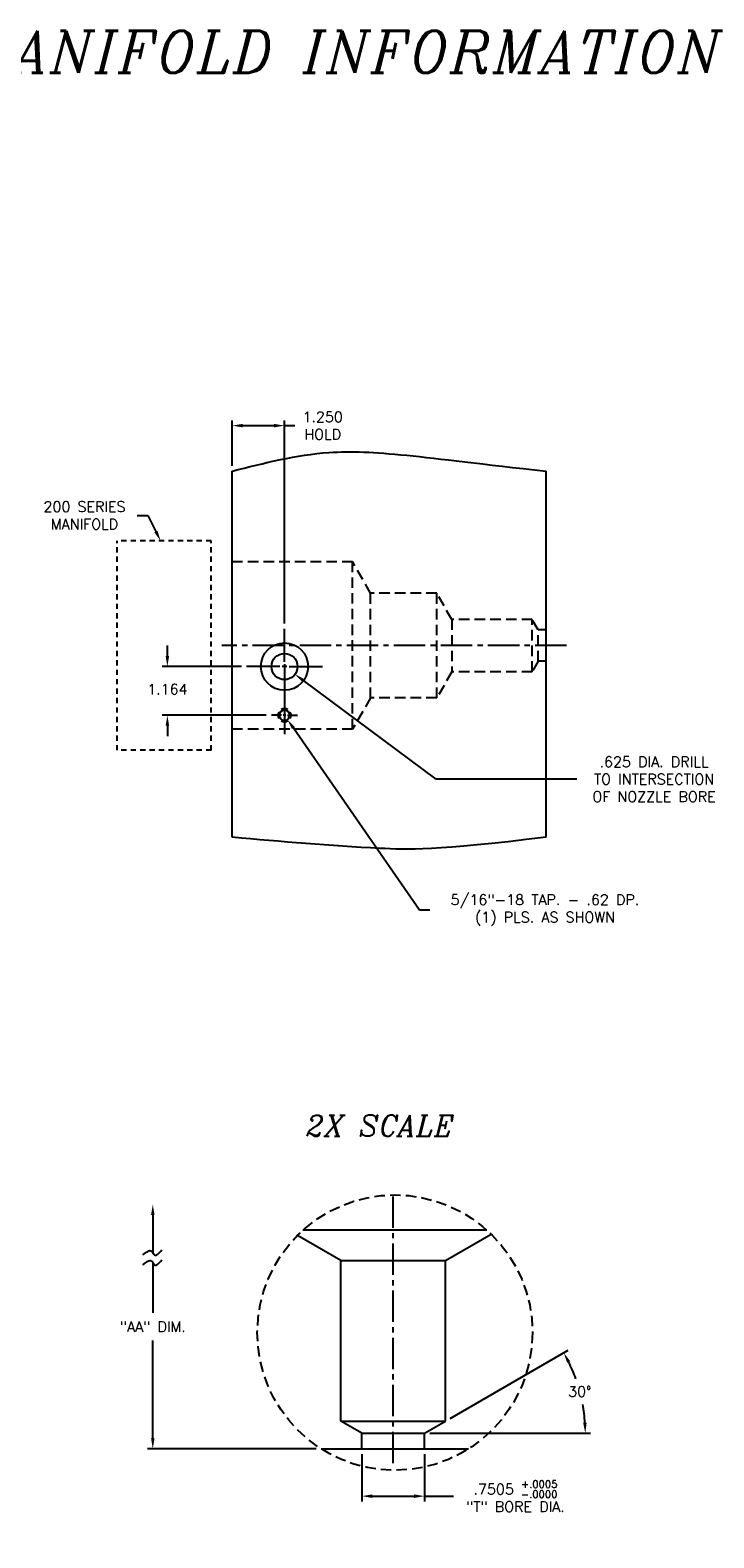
# Model space of a CAD drawing. Extents: x 50 to 162, y 64 to 105.
# Tile 3 of 4: x 107 to 124, y 69 to 105. Entities that reach past the tile are written whole.
import ezdxf
from ezdxf.enums import TextEntityAlignment as Align

# ---------------------------------------------------------------- set-up
doc = ezdxf.new("R2010")
doc.units = 0
doc.header["$MEASUREMENT"] = 0
for name, pattern in [('CENTER2', [1.125, 0.75, -0.125, 0.125, -0.125]), ('HIDDEN', [0.375, 0.25, -0.125]), ('HIDDEN2', [0.1875, 0.125, -0.0625])]:
    doc.linetypes.add(name, pattern=pattern)
doc.layers.get('DEFPOINTS').update_dxf_attribs({"linetype": 'CONTINUOUS'})
for name, color, linetype in [('BORE_HIDDEN', 1, 'HIDDEN'), ('DIM_HIDDEN', 4, 'HIDDEN'), ('DIMENSIONS', 4, 'CONTINUOUS'), ('DSCV_BORE_CENTER', 22, 'CENTER2'), ('DSCV_BORE_SOLID', 1, 'CONTINUOUS'), ('MA_SHAPE_HIDDEN', 6, 'HIDDEN2'), ('NP_SHAPE_SOLID', 6, 'CONTINUOUS'), ('SCV200_BORE_CENTER', 22, 'CENTER2'), ('SCV200_BORE_SOLID', 1, 'CONTINUOUS')]:
    doc.layers.add(name, color=color, linetype=linetype)
doc.styles.add('ITALIC', font='italic.shx')
doc.styles.add('ROMANS', font='romans.shx')
doc.dimstyles.new('CATALOG', dxfattribs={"dimscale": 2, "dimtxt": 0.125, "dimasz": 0.125, "dimexe": 0.0625, "dimexo": 0.0625, "dimgap": 0.09, "dimtad": 0, "dimtih": 1, "dimtoh": 1, "dimdec": 3, "dimzin": 4, "dimdsep": 46, "dimtxsty": 'ROMANS', "dimcen": 0, "dimclrd": 256, "dimclre": 256, "dimclrt": 256, "dimadec": 0, "dimazin": 0, "dimtfac": 0.7, "dimtdec": 3, "dimtofl": 0, "dimtmove": 0, "dimatfit": 3, "dimfxl": 0, "dimtolj": 1, "dimtzin": 4, "dimlwd": -1, "dimlwe": -1, "dimarcsym": 0})
doc.dimstyles.new('CATALOG_2XSCALE', dxfattribs={"dimscale": 2, "dimtxt": 0.125, "dimasz": 0.125, "dimexe": 0.0625, "dimexo": 0.0625, "dimgap": 0.09, "dimtad": 0, "dimtih": 1, "dimtoh": 1, "dimdec": 3, "dimlfac": 0.5, "dimzin": 4, "dimdsep": 46, "dimtxsty": 'ROMANS', "dimcen": 0, "dimclrd": 256, "dimclre": 256, "dimclrt": 256, "dimadec": 0, "dimazin": 0, "dimtfac": 0.7, "dimtdec": 3, "dimtofl": 0, "dimtmove": 0, "dimatfit": 3, "dimfxl": 0, "dimtolj": 1, "dimtzin": 4, "dimlwd": -1, "dimlwe": -1, "dimarcsym": 0})

# ---------------------------------------------------------------- blocks, each defined once
blk = doc.blocks.new('*D8')
at = {"layer": 'DEFPOINTS', "color": 0}
for p in [(120.605, 72.016), (115.321, 71.35), (116.821, 71.35), (116.822, 71.35), (117.322, 71.638)]:
    blk.add_point(p, dxfattribs=at)
at = {"layer": 'DIMENSIONS'}
for p, q in [((117.43, 71.7), (120.257, 73.332)), ((116.947, 71.35), (120.788, 71.35))]:
    blk.add_line(p, q, dxfattribs=at)
for start, end in [(19.7682, 26.2681), (3.7301, 10.3344)]:
    blk.add_arc((116.822, 71.35), 3.841, start, end, dxfattribs=at)
for points in [[(120.23, 73.03), (120.303, 73.069), (120.148, 73.27)], [(120.696, 71.601), (120.613, 71.598), (120.663, 71.35)]]:
    blk.add_solid(points, dxfattribs=at)
at = {"layer": 'DIMENSIONS', "insert": (120.532, 72.344), "char_height": 0.25, "attachment_point": 5, "style": 'ROMANS'}
blk.add_mtext('\\A1;30° ', dxfattribs=at)
blk = doc.blocks.new('*D6')
at = {"layer": 'DEFPOINTS', "color": 0}
for p in [(115.321, 70.976), (116.822, 70.976), (116.822, 69.846)]:
    blk.add_point(p, dxfattribs=at)
at = {"layer": 'DIMENSIONS'}
for p, q in [((115.321, 70.851), (115.321, 69.721)), ((116.822, 70.851), (116.822, 69.721)), ((115.571, 69.846), (116.572, 69.846)), ((116.822, 69.846), (117.516, 69.846))]:
    blk.add_line(p, q, dxfattribs=at)
for points in [[(115.571, 69.887), (115.571, 69.804), (115.321, 69.846)], [(116.572, 69.887), (116.572, 69.804), (116.822, 69.846)]]:
    blk.add_solid(points, dxfattribs=at)
at = {"layer": 'DIMENSIONS', "insert": (118.994, 69.846), "char_height": 0.25, "attachment_point": 5, "style": 'ROMANS'}
blk.add_mtext('\\A1;\\A1;.7505 {\\H0.7x;\\S+.0005^ -.0000;\\P}"T" BORE DIA.', dxfattribs=at)
blk = doc.blocks.new('*D34')
at = {"layer": 'DEFPOINTS', "color": 0}
for p in [(113.474, 89.663), (113.725, 89.476)]:
    blk.add_point(p, dxfattribs=at)
at = {"layer": 'DIMENSIONS'}
for p, q in [((117.103, 86.971), (113.926, 89.327)), ((120.46, 86.971), (117.103, 86.971))]:
    blk.add_line(p, q, dxfattribs=at)
blk.add_solid([(113.951, 89.361), (113.901, 89.294), (113.725, 89.476)], dxfattribs=at)
at = {"layer": 'DIMENSIONS', "insert": (122.306, 86.971), "char_height": 0.25, "attachment_point": 5, "style": 'ROMANS'}
blk.add_mtext('\\A1;.625 DIA. DRILL\\PTO INTERSECTION\\POF NOZZLE BORE', dxfattribs=at)
blk = doc.blocks.new('*D35')
at = {"layer": 'DEFPOINTS', "color": 0}
for p in [(113.474, 88.499), (113.545, 88.396)]:
    blk.add_point(p, dxfattribs=at)
at = {"layer": 'DIMENSIONS'}
for p, q in [((116.697, 83.842), (113.688, 88.19)), ((116.947, 83.842), (116.697, 83.842))]:
    blk.add_line(p, q, dxfattribs=at)
blk.add_solid([(113.722, 88.214), (113.653, 88.167), (113.545, 88.396)], dxfattribs=at)
at = {"layer": 'DIMENSIONS', "insert": (119.699, 83.842), "char_height": 0.25, "attachment_point": 5, "style": 'ROMANS'}
blk.add_mtext('\\A1;5/16"-18 TAP. - .62 DP.\\P(1) PLS. AS SHOWN', dxfattribs=at)
blk = doc.blocks.new('*D36')
at = {"layer": 'DEFPOINTS', "color": 0}
for p in [(113.474, 95.417), (112.224, 94.33), (113.474, 90.567)]:
    blk.add_point(p, dxfattribs=at)
at = {"layer": 'DIMENSIONS'}
for p, q in [((112.224, 94.455), (112.224, 95.542)), ((113.474, 90.692), (113.474, 95.542)), ((112.474, 95.417), (113.224, 95.417)), ((113.474, 95.417), (113.724, 95.417))]:
    blk.add_line(p, q, dxfattribs=at)
for points in [[(112.474, 95.459), (112.474, 95.375), (112.224, 95.417)], [(113.224, 95.459), (113.224, 95.375), (113.474, 95.417)]]:
    blk.add_solid(points, dxfattribs=at)
at = {"layer": 'DIMENSIONS', "insert": (114.386, 95.417), "char_height": 0.25, "attachment_point": 5, "style": 'ROMANS'}
blk.add_mtext('\\A1;1.250 \\PHOLD', dxfattribs=at)
blk = doc.blocks.new('*D37')
at = {"layer": 'DEFPOINTS', "color": 0}
for p in [(112.57, 89.663), (110.675, 88.499), (113.162, 88.499)]:
    blk.add_point(p, dxfattribs=at)
at = {"layer": 'DIMENSIONS'}
for p, q in [((110.675, 89.913), (110.675, 90.163)), ((112.445, 89.663), (110.55, 89.663)), ((113.037, 88.499), (110.55, 88.499)), ((110.675, 88.249), (110.675, 87.999))]:
    blk.add_line(p, q, dxfattribs=at)
for points in [[(110.634, 89.913), (110.717, 89.913), (110.675, 89.663)], [(110.634, 88.249), (110.717, 88.249), (110.675, 88.499)]]:
    blk.add_solid(points, dxfattribs=at)
at = {"layer": 'DIMENSIONS', "insert": (110.675, 89.12), "char_height": 0.25, "attachment_point": 5, "style": 'ROMANS'}
blk.add_mtext('\\A1;1.164 ', dxfattribs=at)
blk = doc.blocks.new('*D38')
at = {"layer": 'DEFPOINTS', "color": 0}
for p in [(110.482, 92.725), (110.514, 92.663)]:
    blk.add_point(p, dxfattribs=at)
at = {"layer": 'DIMENSIONS'}
for p, q in [((109.957, 93.272), (110.207, 93.272)), ((110.207, 93.272), (110.401, 92.886))]:
    blk.add_line(p, q, dxfattribs=at)
blk.add_solid([(110.438, 92.905), (110.364, 92.867), (110.514, 92.663)], dxfattribs=at)
at = {"layer": 'DIMENSIONS', "insert": (108.694, 93.272), "char_height": 0.25, "attachment_point": 5, "style": 'ROMANS'}
blk.add_mtext('\\A1;200 SERIES\\PMANIFOLD', dxfattribs=at)

msp = doc.modelspace()

# ---------------------------------------------------------------- linework, layer by layer
at = {"layer": 'BORE_HIDDEN'}
for p, q in [((115.09922, 92.16545), (112.22422, 92.16545)), ((115.09922, 88.16545), (115.09922, 92.16545)), ((115.53223, 91.41545), (115.09922, 92.16545)), ((115.53223, 88.91258), (115.53223, 91.41545)), ((117.11338, 91.41258), (115.53223, 91.41258)), ((117.47422, 90.78758), (117.11338, 91.41258)), ((117.11338, 88.91258), (117.11338, 91.41258)), ((119.39303, 90.78758), (117.47422, 90.78758)), ((117.47422, 90.78758), (117.47422, 89.53758)), ((119.53722, 90.53783), (119.39303, 90.78758)), ((119.39303, 89.53758), (119.39303, 90.78758)), ((119.72422, 90.53783), (119.53722, 90.53783)), ((119.53722, 89.78733), (119.53722, 90.53783)), ((119.53722, 89.78733), (119.39303, 89.53758)), ((119.72422, 89.78733), (119.53722, 89.78733)), ((117.47422, 89.53758), (117.11338, 88.91258)), ((119.39303, 89.53758), (117.47422, 89.53758)), ((115.53223, 88.91545), (115.09922, 88.16545)), ((117.11338, 88.91258), (115.53223, 88.91258)), ((115.09922, 88.16545), (112.22422, 88.16545))]:
    msp.add_line(p, q, dxfattribs=at)
at = {"layer": 'DIM_HIDDEN'}
msp.add_circle((116.11298, 73.75268), 3.28803, dxfattribs=at)
at = {"layer": 'DIMENSIONS'}
for p, q in [((110.32673, 76.56009), (110.32673, 75.66073)), ((110.32673, 75.42502), (110.32673, 74.22161)), ((110.32673, 71.22552), (110.32673, 73.56399)), ((114.22774, 70.97552), (110.20173, 70.97552))]:
    msp.add_line(p, q, dxfattribs=at)
for points in [[(110.09146, 75.60862), (110.29781, 75.69701), (110.36659, 75.60862), (110.54347, 75.72647)], [(110.09146, 75.3729), (110.29781, 75.46129), (110.36659, 75.3729), (110.54347, 75.49076)]]:
    msp.add_spline(points, degree=3, dxfattribs=at)
for points in [[(110.28507, 76.56009), (110.3684, 76.56009), (110.32673, 76.81009)], [(110.28507, 71.22552), (110.3684, 71.22552), (110.32673, 70.97552)]]:
    msp.add_solid(points, dxfattribs=at)
at = {"layer": 'DSCV_BORE_CENTER'}
msp.add_line((120.21221, 90.16258), (111.97422, 90.16258), dxfattribs=at)
at = {"layer": 'DSCV_BORE_SOLID'}
for p, q in [((113.47422, 89.77658), (113.47422, 90.56708)), ((113.47422, 89.71958), (113.47422, 89.60558)), ((113.36022, 89.66258), (112.56972, 89.66258)), ((113.53122, 89.66258), (113.41722, 89.66258)), ((113.47422, 89.66258), (113.47422, 88.04909)), ((113.47422, 89.54858), (113.47422, 88.75808)), ((113.58822, 89.66258), (114.37872, 89.66258)), ((113.40309, 88.49858), (113.16222, 88.49858)), ((113.50979, 88.49858), (113.43865, 88.49858)), ((113.47422, 88.53415), (113.47422, 88.46301)), ((113.47422, 88.42744), (113.47422, 88.18658)), ((113.54536, 88.49858), (113.78622, 88.49858))]:
    msp.add_line(p, q, dxfattribs=at)
for centre, radius in [((113.47422, 89.66258), 0.565), ((113.47422, 89.66258), 0.3125), ((113.47422, 88.49858), 0.1248)]:
    msp.add_circle(centre, radius, dxfattribs=at)
for start, end in [(60.000002, 120.000003), (149.999997, 209.999999), (240.000007, 299.999995), (329.999934, 29.999922)]:
    msp.add_arc((113.47422, 88.49858), 0.156, start, end, dxfattribs=at)
at = {"layer": 'MA_SHAPE_HIDDEN'}
for p, q in [((109.47422, 87.66258), (109.47422, 92.66258)), ((111.72422, 92.66258), (109.47422, 92.66258)), ((111.72422, 87.66258), (111.72422, 92.66258)), ((111.72422, 87.66258), (109.47422, 87.66258))]:
    msp.add_line(p, q, dxfattribs=at)
at = {"layer": 'NP_SHAPE_SOLID'}
for p, q in [((112.22422, 85.58335), (112.22422, 94.3296)), ((119.72422, 85.58335), (119.72422, 94.3296)), ((114.35274, 70.97552), (117.87323, 70.97552))]:
    msp.add_line(p, q, dxfattribs=at)
for points, knots in [([(112.22422, 94.3296), (112.99028, 94.5249), (114.80234, 94.98685), (116.69766, 94.66745), (119.72422, 94.3296)], [0, 0, 0, 0, 2.3557209, 5.57224888, 5.57224888, 5.57224888, 5.57224888]), ([(119.72422, 85.58335), (117.0685, 85.26376), (115.22038, 85.32311), (113.39608, 85.48157), (112.22422, 85.58335)], [2.79467798, 2.79467798, 2.79467798, 2.79467798, 4.76297284, 8.29829261, 8.29829261, 8.29829261, 8.29829261])]:
    msp.add_open_spline(points, degree=3, knots=knots, dxfattribs=at)
at = {"layer": 'SCV200_BORE_CENTER'}
msp.add_line((116.07162, 70.63097), (116.07162, 77.04045), dxfattribs=at)
at = {"layer": 'SCV200_BORE_SOLID'}
for p, q in [((114.82162, 75.47552), (113.78459, 76.07426)), ((118.31193, 76.19722), (113.91404, 76.19722)), ((117.32162, 75.47552), (118.4109, 76.10442)), ((114.82162, 71.6379), (114.82162, 75.47552)), ((114.82162, 75.47552), (117.32162, 75.47552)), ((117.32162, 71.63788), (117.32162, 75.47552)), ((115.32113, 71.34952), (114.82162, 71.6379)), ((114.82162, 71.63788), (117.32162, 71.63788)), ((115.32113, 71.34952), (116.82113, 71.34952)), ((115.32113, 70.97552), (115.32113, 71.34952)), ((116.82213, 71.34952), (117.32162, 71.63788)), ((116.82213, 70.97552), (116.82213, 71.34952))]:
    msp.add_line(p, q, dxfattribs=at)

# ---------------------------------------------------------------- texts
at = {"layer": 'DIMENSIONS', "style": 'ITALIC'}
msp.add_text('2X SCALE', height=0.5, dxfattribs=at).set_placement((115.7621, 78.69571), align=Align.MIDDLE_CENTER)
at = {"layer": 'DIMENSIONS', "insert": (101.95302, 104.84603), "char_height": 1, "width": 50.2901, "attachment_point": 2, "style": 'ITALIC'}
msp.add_mtext('200 SERIES SCL-M LOW PROFILE MANIFOLD INFORMATION', dxfattribs=at)
at = {"layer": 'DIMENSIONS', "insert": (110.32673, 73.8928), "char_height": 0.25, "attachment_point": 5, "style": 'ROMANS'}
msp.add_mtext('\\A1;"AA" DIM.', dxfattribs=at)

# ---------------------------------------------------------------- dimensions: what is measured, and where the dimension line sits
at = {"layer": 'DIMENSIONS'}
for base, p1, p2, text, dimstyle, override, picture, middle in [((113.47422, 95.41689), (112.22422, 94.3296), (113.47422, 90.56708), '<>\\PHOLD', 'CATALOG', {"dimpost": ' '}, '*D36', (114.38636, 95.41689)), ((116.82213, 69.84557), (115.32113, 70.97552), (116.82213, 70.97552), '\\A1;<>{\\H0.7x;\\S+.0005^ -.0000;\\P}"T" BORE DIA.', 'CATALOG_2XSCALE', {"dimdec": 4, "dimpost": ' '}, '*D6', (118.99395, 69.84557))]:
    dim = msp.add_linear_dim(base=base, p1=p1, p2=p2, text=text, dimstyle=dimstyle, override=override, dxfattribs=at)
    dim.commit()
    dim.dimension.update_dxf_attribs({"geometry": picture, "text_midpoint": middle, "dimtype": 160})
for center, mpoint, text, override, picture, middle in [((110.48198, 92.72537), (110.51354, 92.66258), '200 SERIES\\PMANIFOLD', {"dimpost": ' ', "dimlwd": 65535}, '*D38', (108.69411, 93.27152)), ((113.47422, 89.66258), (113.72522, 89.47641), '.625 DIA. DRILL\\PTO INTERSECTION\\POF NOZZLE BORE', {"dimpost": ' '}, '*D34', (122.30637, 86.97069)), ((113.47422, 88.49858), (113.54536, 88.39579), '5/16"-18 TAP. - .62 DP.\\P(1) PLS. AS SHOWN', {"dimpost": ' '}, '*D35', (119.69851, 83.84175))]:
    dim = msp.add_radius_dim(center=center, mpoint=mpoint, text=text, dimstyle='CATALOG', override=override, dxfattribs=at)
    dim.commit()
    dim.dimension.update_dxf_attribs({"geometry": picture, "text_midpoint": middle, "dimtype": 164})
dim = msp.add_linear_dim(base=(110.67529, 88.49858), p1=(112.56972, 89.66258), p2=(113.16222, 88.49858), angle=90, dimstyle='CATALOG', override={"dimpost": ' '}, dxfattribs=at)
dim.commit()
dim.dimension.update_dxf_attribs({"geometry": '*D37', "text_midpoint": (110.67529, 89.11972), "dimtype": 160})
dim = msp.add_angular_dim_2l(base=(120.60453, 72.01642), line1=((116.82213, 71.34952), (117.32162, 71.63788)), line2=((115.32113, 71.34952), (116.82113, 71.34952)), dimstyle='CATALOG', override={"dimdec": 0, "dimpost": ' ', "dimazin": 1}, dxfattribs=at)
dim.commit()
dim.dimension.update_dxf_attribs({"geometry": '*D8', "text_midpoint": (120.53202, 72.34352)})

doc.saveas('drawing.dxf')
